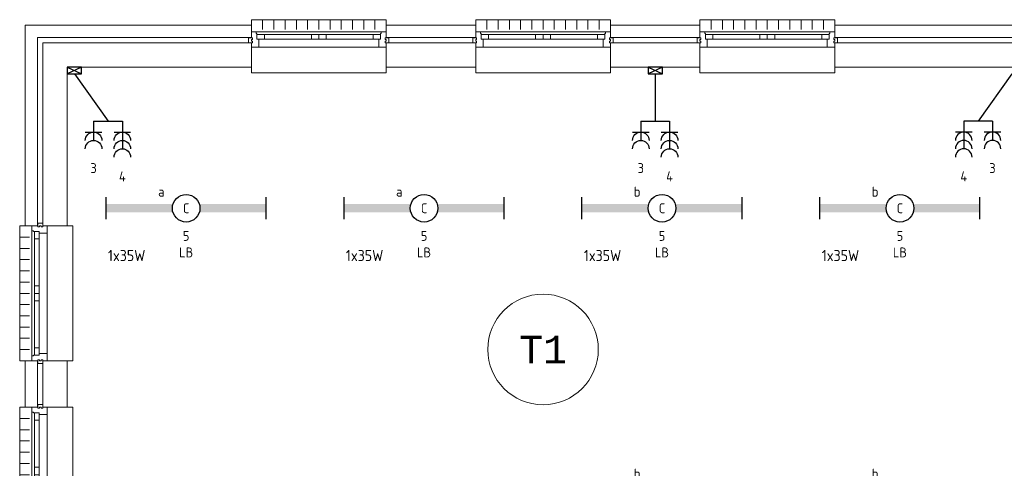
# Model space of a CAD drawing. Header units: millimetres. Extents: x 3141 to 84785, y 12240 to 40624.
# Tile 5 of 19: x 3153 to 12066, y 36567 to 40624. Entities that reach past the tile are written whole.
import ezdxf
from ezdxf.enums import TextEntityAlignment as Align
from ezdxf.xclip import XClip

# ---------------------------------------------------------------- set-up
doc = ezdxf.new("R2010")
doc.units = ezdxf.units.MM
doc.header["$LTSCALE"] = 50
doc.header["$XCLIPFRAME"] = 0
doc.layers.get('0').update_dxf_attribs({"linetype": 'CONTINUOUS'})
for name, color, linetype in [('EL6222--', 3, 'CONTINUOUS'), ('EL6311--', 3, 'CONTINUOUS'), ('Xref', 8, 'CONTINUOUS'), ('Xref-beg26$0$AL$1A---_ALGEMEEN', 8, 'CONTINUOUS'), ('Xref-beg26$0$AT$1A---_TEKST050', 8, 'CONTINUOUS'), ('Xref-beg26$0$EL6131--_WG', 3, 'CONTINUOUS')]:
    doc.layers.add(name, color=color, linetype=linetype)
doc.styles.add('buro-018', font='Isocp.shx', dxfattribs={"height": 90})
doc.styles.add('Xref-beg26$0$MONOTXT', font='MONOTXT')

# ---------------------------------------------------------------- blocks, each defined once
blk = doc.blocks.new('*O103')
at = {"layer": 'Xref-beg26$0$AL$1A---_ALGEMEEN', "color": 0, "linetype": 'Continuous', "lineweight": 0}
for p, q in [((-508.33, 240), (-508.33, 150)), ((-406.66, 240), (-406.66, 150)), ((-305, 240), (-305, 150)), ((-203.33, 240), (-203.33, 150)), ((-101.66, 240), (-101.66, 150)), ((0, 240), (0, 150)), ((101.66, 240), (101.66, 150)), ((203.33, 240), (203.33, 150)), ((305, 240), (305, 150)), ((406.66, 240), (406.66, 150)), ((508.33, 240), (508.33, 150)), ((-565.5, 130), (565.5, 130)), ((-493, 106), (-67, 106)), ((67, 106), (493, 106)), ((-493, 63), (-67, 63)), ((67, 63), (493, 63)), ((-543, -9), (543, -9))]:
    blk.add_line(p, q, dxfattribs=at)
for points in [[(-610, 190), (-610, 240), (610, 240), (610, 190)], [(-610, -190), (-610, -240), (610, -240), (610, -190)]]:
    blk.add_lwpolyline(points, dxfattribs=at)
for points in [[(-610, -9), (-545.15, -9), (-543, -6.86), (-543, 63), (-560, 63), (-560, 114), (-565.5, 114), (-565.5, 127.78), (-567.72, 130), (-610, 130), (-610, 76), (-601, 76), (-601, 60), (-610, 60), (-610, 46), (-601, 46), (-601, 30), (-610, 30)], [(-560, 106), (-493, 106), (-493, 63), (-560, 63)], [(-67, 106), (0, 106), (0, 63), (-67, 63)], [(67, 106), (0, 106), (0, 63), (67, 63)], [(560, 106), (493, 106), (493, 63), (560, 63)], [(610, -9), (545.15, -9), (543, -6.86), (543, 63), (560, 63), (560, 114), (565.5, 114), (565.5, 127.78), (567.72, 130), (610, 130), (610, 76), (601, 76), (601, 60), (610, 60), (610, 46), (601, 46), (601, 30), (610, 30)], [(-635, 30), (-601, 30), (-601, 46), (-610, 46), (-610, 60), (-601, 60), (-601, 76), (-635, 76)], [(635, 30), (601, 30), (601, 46), (610, 46), (610, 60), (601, 60), (601, 76), (635, 76)]]:
    blk.add_lwpolyline(points, close=True, dxfattribs=at)
blk = doc.blocks.new('*O104')
at = {"layer": 'Xref-beg26$0$AL$1A---_ALGEMEEN', "color": 0, "linetype": 'Continuous', "lineweight": 0}
for p, q in [((-508.33, 240), (-508.33, 150)), ((-406.66, 240), (-406.66, 150)), ((-305, 240), (-305, 150)), ((-203.33, 240), (-203.33, 150)), ((-101.66, 240), (-101.66, 150)), ((0, 240), (0, 150)), ((101.66, 240), (101.66, 150)), ((203.33, 240), (203.33, 150)), ((305, 240), (305, 150)), ((406.66, 240), (406.66, 150)), ((508.33, 240), (508.33, 150)), ((-565.5, 130), (565.5, 130)), ((-493, 106), (-67, 106)), ((67, 106), (493, 106)), ((-493, 63), (-67, 63)), ((67, 63), (493, 63)), ((-543, -9), (543, -9))]:
    blk.add_line(p, q, dxfattribs=at)
for points in [[(-610, 190), (-610, 240), (610, 240), (610, 190)], [(-610, -190), (-610, -240), (610, -240), (610, -190)]]:
    blk.add_lwpolyline(points, dxfattribs=at)
for points in [[(-610, -9), (-545.15, -9), (-543, -6.86), (-543, 63), (-560, 63), (-560, 114), (-565.5, 114), (-565.5, 127.78), (-567.72, 130), (-610, 130), (-610, 76), (-601, 76), (-601, 60), (-610, 60), (-610, 46), (-601, 46), (-601, 30), (-610, 30)], [(-560, 106), (-493, 106), (-493, 63), (-560, 63)], [(-67, 106), (0, 106), (0, 63), (-67, 63)], [(67, 106), (0, 106), (0, 63), (67, 63)], [(560, 106), (493, 106), (493, 63), (560, 63)], [(610, -9), (545.15, -9), (543, -6.86), (543, 63), (560, 63), (560, 114), (565.5, 114), (565.5, 127.78), (567.72, 130), (610, 130), (610, 76), (601, 76), (601, 60), (610, 60), (610, 46), (601, 46), (601, 30), (610, 30)], [(-635, 30), (-601, 30), (-601, 46), (-610, 46), (-610, 60), (-601, 60), (-601, 76), (-635, 76)], [(635, 30), (601, 30), (601, 46), (610, 46), (610, 60), (601, 60), (601, 76), (635, 76)]]:
    blk.add_lwpolyline(points, close=True, dxfattribs=at)
blk = doc.blocks.new('*O105')
at = {"layer": 'Xref-beg26$0$AL$1A---_ALGEMEEN', "color": 0, "linetype": 'Continuous', "lineweight": 0}
for p, q in [((-508.33, 240), (-508.33, 150)), ((-406.66, 240), (-406.66, 150)), ((-305, 240), (-305, 150)), ((-203.33, 240), (-203.33, 150)), ((-101.66, 240), (-101.66, 150)), ((0, 240), (0, 150)), ((101.66, 240), (101.66, 150)), ((203.33, 240), (203.33, 150)), ((305, 240), (305, 150)), ((406.66, 240), (406.66, 150)), ((508.33, 240), (508.33, 150)), ((-565.5, 130), (565.5, 130)), ((-493, 106), (-67, 106)), ((67, 106), (493, 106)), ((-493, 63), (-67, 63)), ((67, 63), (493, 63)), ((-543, -9), (543, -9))]:
    blk.add_line(p, q, dxfattribs=at)
for points in [[(-610, 190), (-610, 240), (610, 240), (610, 190)], [(-610, -190), (-610, -240), (610, -240), (610, -190)]]:
    blk.add_lwpolyline(points, dxfattribs=at)
for points in [[(-610, -9), (-545.15, -9), (-543, -6.86), (-543, 63), (-560, 63), (-560, 114), (-565.5, 114), (-565.5, 127.78), (-567.72, 130), (-610, 130), (-610, 76), (-601, 76), (-601, 60), (-610, 60), (-610, 46), (-601, 46), (-601, 30), (-610, 30)], [(-560, 106), (-493, 106), (-493, 63), (-560, 63)], [(-67, 106), (0, 106), (0, 63), (-67, 63)], [(67, 106), (0, 106), (0, 63), (67, 63)], [(560, 106), (493, 106), (493, 63), (560, 63)], [(610, -9), (545.15, -9), (543, -6.86), (543, 63), (560, 63), (560, 114), (565.5, 114), (565.5, 127.78), (567.72, 130), (610, 130), (610, 76), (601, 76), (601, 60), (610, 60), (610, 46), (601, 46), (601, 30), (610, 30)], [(-635, 30), (-601, 30), (-601, 46), (-610, 46), (-610, 60), (-601, 60), (-601, 76), (-635, 76)], [(635, 30), (601, 30), (601, 46), (610, 46), (610, 60), (601, 60), (601, 76), (635, 76)]]:
    blk.add_lwpolyline(points, close=True, dxfattribs=at)
blk = doc.blocks.new('*O112')
at = {"layer": 'Xref-beg26$0$AL$1A---_ALGEMEEN', "color": 0, "linetype": 'Continuous', "lineweight": 0}
for p, q in [((-130, 565.5), (-130, -565.5)), ((9, 543), (9, -543)), ((-240, 508.33), (-150, 508.33)), ((-106, 493), (-106, 67)), ((-63, 493), (-63, 67)), ((-240, 406.66), (-150, 406.66)), ((-240, 305), (-150, 305)), ((-240, 203.33), (-150, 203.33)), ((-240, 101.66), (-150, 101.66)), ((-240, 0), (-150, 0)), ((-106, -67), (-106, -493)), ((-63, -67), (-63, -493)), ((-240, -101.66), (-150, -101.66)), ((-240, -203.33), (-150, -203.33)), ((-240, -305), (-150, -305)), ((-240, -406.66), (-150, -406.66)), ((-240, -508.33), (-150, -508.33))]:
    blk.add_line(p, q, dxfattribs=at)
for points in [[(-30, 635), (-30, 601), (-46, 601), (-46, 610), (-60, 610), (-60, 601), (-76, 601), (-76, 635)], [(9, 610), (9, 545.15), (6.86, 543), (-63, 543), (-63, 560), (-114, 560), (-114, 565.5), (-127.78, 565.5), (-130, 567.72), (-130, 610), (-76, 610), (-76, 601), (-60, 601), (-60, 610), (-46, 610), (-46, 601), (-30, 601), (-30, 610)], [(-106, 560), (-106, 493), (-63, 493), (-63, 560)], [(-106, 67), (-106, 0), (-63, 0), (-63, 67)], [(-106, -67), (-106, 0), (-63, 0), (-63, -67)], [(-106, -560), (-106, -493), (-63, -493), (-63, -560)], [(9, -610), (9, -545.15), (6.86, -543), (-63, -543), (-63, -560), (-114, -560), (-114, -565.5), (-127.78, -565.5), (-130, -567.72), (-130, -610), (-76, -610), (-76, -601), (-60, -601), (-60, -610), (-46, -610), (-46, -601), (-30, -601), (-30, -610)], [(-30, -635), (-30, -601), (-46, -601), (-46, -610), (-60, -610), (-60, -601), (-76, -601), (-76, -635)]]:
    blk.add_lwpolyline(points, close=True, dxfattribs=at)
for points in [[(-190, 610), (-240, 610), (-240, -610), (-190, -610)], [(190, 610), (240, 610), (240, -610), (190, -610)]]:
    blk.add_lwpolyline(points, dxfattribs=at)
blk = doc.blocks.new('*O113')
at = {"layer": 'Xref-beg26$0$AL$1A---_ALGEMEEN', "color": 0, "linetype": 'Continuous', "lineweight": 0}
for p, q in [((-130, 565.5), (-130, -565.5)), ((9, 543), (9, -543)), ((-240, 508.33), (-150, 508.33)), ((-106, 493), (-106, 67)), ((-63, 493), (-63, 67)), ((-240, 406.66), (-150, 406.66)), ((-240, 305), (-150, 305)), ((-240, 203.33), (-150, 203.33)), ((-240, 101.66), (-150, 101.66)), ((-240, 0), (-150, 0)), ((-106, -67), (-106, -493)), ((-63, -67), (-63, -493)), ((-240, -101.66), (-150, -101.66)), ((-240, -203.33), (-150, -203.33)), ((-240, -305), (-150, -305)), ((-240, -406.66), (-150, -406.66)), ((-240, -508.33), (-150, -508.33))]:
    blk.add_line(p, q, dxfattribs=at)
for points in [[(-30, 635), (-30, 601), (-46, 601), (-46, 610), (-60, 610), (-60, 601), (-76, 601), (-76, 635)], [(9, 610), (9, 545.15), (6.86, 543), (-63, 543), (-63, 560), (-114, 560), (-114, 565.5), (-127.78, 565.5), (-130, 567.72), (-130, 610), (-76, 610), (-76, 601), (-60, 601), (-60, 610), (-46, 610), (-46, 601), (-30, 601), (-30, 610)], [(-106, 560), (-106, 493), (-63, 493), (-63, 560)], [(-106, 67), (-106, 0), (-63, 0), (-63, 67)], [(-106, -67), (-106, 0), (-63, 0), (-63, -67)], [(-106, -560), (-106, -493), (-63, -493), (-63, -560)], [(9, -610), (9, -545.15), (6.86, -543), (-63, -543), (-63, -560), (-114, -560), (-114, -565.5), (-127.78, -565.5), (-130, -567.72), (-130, -610), (-76, -610), (-76, -601), (-60, -601), (-60, -610), (-46, -610), (-46, -601), (-30, -601), (-30, -610)], [(-30, -635), (-30, -601), (-46, -601), (-46, -610), (-60, -610), (-60, -601), (-76, -601), (-76, -635)]]:
    blk.add_lwpolyline(points, close=True, dxfattribs=at)
for points in [[(-190, 610), (-240, 610), (-240, -610), (-190, -610)], [(190, 610), (240, 610), (240, -610), (190, -610)]]:
    blk.add_lwpolyline(points, dxfattribs=at)
blk = doc.blocks.new('Xref-beg26$0$E00112')
at = {"color": 0, "linetype": 'Continuous'}
for p, q in [((0, 1), (-1, 1)), ((-1, 1), (-1, 0)), ((-1, 0), (0, 1)), ((-1, 1), (0, 0)), ((0, 0), (0, 1)), ((-1, 0), (0, 0))]:
    blk.add_line(p, q, dxfattribs=at)
blk = doc.blocks.new('Xref-beg26')
at = {"layer": 'Xref-beg26$0$AL$1A---_ALGEMEEN', "linetype": 'Continuous', "lineweight": 0}
for points in [[(79340.43, 105958.82), (81387.93, 105958.82), (81387.93, 105848.82), (79450.43, 105848.82), (79450.43, 104143.82), (79340.43, 104143.82)], [(83417.93, 105848.82), (82607.93, 105848.82), (82607.93, 105958.82), (83417.93, 105958.82)], [(85447.93, 105848.82), (84637.93, 105848.82), (84637.93, 105958.82), (85447.93, 105958.82)], [(86667.93, 105958.82), (88715.43, 105958.82), (88715.43, 104368.82), (88605.43, 104368.82), (88605.43, 105848.82), (86667.93, 105848.82)], [(79500.43, 105798.82), (81387.93, 105798.82), (81387.93, 105578.82), (79720.43, 105578.82), (79720.43, 104143.82), (79500.43, 104143.82)], [(83417.93, 105578.82), (82607.93, 105578.82), (82607.93, 105798.82), (83417.93, 105798.82)], [(85447.93, 105578.82), (84637.93, 105578.82), (84637.93, 105798.82), (85447.93, 105798.82)], [(86667.93, 105798.82), (88555.43, 105798.82), (88555.43, 104368.82), (88335.43, 104368.82), (88335.43, 105578.82), (86667.93, 105578.82)], [(79450.43, 102503.82), (79340.43, 102503.82), (79340.43, 102923.82), (79450.43, 102923.82)], [(79500.43, 102503.82), (79720.43, 102503.82), (79720.43, 102923.82), (79500.43, 102923.82)]]:
    blk.add_lwpolyline(points, close=True, dxfattribs=at)
blk.add_circle((84027.93731, 103026.32777), 500, dxfattribs=at)
for name, p in [('*O104', (81997.93, 105768.82)), ('*O103', (84027.93, 105768.82)), ('*O105', (86057.93, 105768.82)), ('*O113', (79530.43, 103533.82)), ('*O112', (79530.43, 101893.82))]:
    blk.add_blockref(name, p, dxfattribs=at)
at = {"layer": 'Xref-beg26$0$EL6131--_WG', "linetype": 'Continuous', "lineweight": 0, "xscale": 60, "yscale": 130, "zscale": 60, "rotation": 270}
for p in [(79720.43, 105518.82), (84977.93, 105518.82)]:
    blk.add_blockref('Xref-beg26$0$E00112', p, dxfattribs=at)
at = {"layer": 'Xref-beg26$0$AT$1A---_TEKST050', "linetype": 'Continuous', "lineweight": 0, "style": 'Xref-beg26$0$MONOTXT'}
blk.add_text('T1', height=250.00002, dxfattribs=at).set_placement((84027.93, 103026.32), align=Align.MIDDLE)
blk = doc.blocks.new('111304B')
at = {"color": 0, "linetype": 'Continuous'}
for p, q in [((0, 1), (0, 6)), ((-1.5, 3), (1.5, 3))]:
    blk.add_line(p, q, dxfattribs=at)
for centre in [(0, 7.5), (0, 6), (0, 4.5)]:
    blk.add_arc(centre, 1.5, 180, 0, dxfattribs=at)
at = {"color": 0, "linetype": 'Continuous', "style": 'buro-018'}
for tag, p in [('E_GKAST', (0, 13)), ('E_GROEP', (0, 10)), ('E_SGROEP', (4.5, 10))]:
    blk.add_attdef(tag, text='', height=1.8, dxfattribs=at).set_placement(p, align=Align.MIDDLE)
at = {"color": 0, "linetype": 'Continuous', "style": 'buro-018', "flags": 1}
for tag, p in [('E_VERMCODE', (13, 10)), ('E_MATCODE', (0, 0))]:
    blk.add_attdef(tag, text='', height=1.8, dxfattribs=at).set_placement(p, align=Align.MIDDLE)
blk = doc.blocks.new('111304A')
at = {"color": 0, "linetype": 'Continuous'}
for p, q in [((0, 1), (0, 4.5)), ((-1.5, 3), (1.5, 3))]:
    blk.add_line(p, q, dxfattribs=at)
for centre in [(0, 6), (0, 4.5)]:
    blk.add_arc(centre, 1.5, 180, 0, dxfattribs=at)
at = {"color": 0, "linetype": 'Continuous', "style": 'buro-018'}
for tag, p in [('E_GKAST', (0, 11.5)), ('E_GROEP', (0, 8.5)), ('E_SGROEP', (4.5, 8.5))]:
    blk.add_attdef(tag, text='', height=1.8, dxfattribs=at).set_placement(p, align=Align.MIDDLE)
at = {"color": 0, "linetype": 'Continuous', "style": 'buro-018', "flags": 1}
for tag, p in [('E_VERMCODE', (13, 8.5)), ('E_MATCODE', (0, 0))]:
    blk.add_attdef(tag, text='', height=1.8, dxfattribs=at).set_placement(p, align=Align.MIDDLE)
blk = doc.blocks.new('1115B61449')
at = {"color": 0}
for p, q in [((-14.49, 2), (-14.49, -2)), ((14.49, 2), (14.49, -2))]:
    blk.add_line(p, q, dxfattribs=at)
at = {"color": 0, "linetype": 'Continuous'}
blk.add_circle((0, 0), 2.5, dxfattribs=at)
at = {"color": 0}
for points in [[(-2.5, 0.75), (-14.49, 0.75), (-2.5, -0.75), (-14.49, -0.75)], [(2.5, 0.75), (14.49, 0.75), (2.5, -0.75), (14.49, -0.75)]]:
    blk.add_solid(points, dxfattribs=at)
at = {"color": 0, "linetype": 'Continuous', "style": 'buro-018'}
for tag, p in [('E_GKAST', (0, 8)), ('E_GROEP', (0, 5)), ('E_SGROEP', (4.5, 5)), ('E_ARMCODE', (0, 0)), ('E_SLET', (4.5, -3))]:
    blk.add_attdef(tag, text='', height=1.8, dxfattribs=at).set_placement(p, align=Align.MIDDLE)

msp = doc.modelspace()

# ---------------------------------------------------------------- linework, layer by layer
at = {"layer": 'EL6222--', "color": 1}
for p, q in [((3648.4, 40133.8), (3952.8, 39706.9)), ((8905.9, 40133.8), (8905.9, 39706.9)), ((12133.4, 40133.8), (11829.1, 39706.9)), ((3822.5, 39706.9), (4082.8, 39706.9)), ((8775.7, 39706.9), (9036, 39706.9)), ((11959.3, 39706.9), (11699.1, 39706.9))]:
    msp.add_line(p, q, dxfattribs=at)

# ---------------------------------------------------------------- block references
at = {"layer": 'EL6222--'}
ref = msp.add_blockref('111304A', (3822.5, 39756.9), dxfattribs=dict(at, xscale=-50, yscale=50, zscale=50, rotation=180))
ref.add_attrib('E_GROEP', '3', dxfattribs={"layer": '0', "color": 1, "linetype": 'Continuous', "height": 90, "style": 'buro-018'}).set_placement((3822.5, 39281.9), align=Align.MIDDLE)
ref = msp.add_blockref('111304B', (4082.8, 39756.9), dxfattribs=dict(at, xscale=-50, yscale=50, zscale=50, rotation=180))
ref.add_attrib('E_GROEP', '4', dxfattribs={"layer": '0', "color": 1, "linetype": 'Continuous', "height": 90, "style": 'buro-018'}).set_placement((4082.8, 39206.9), align=Align.MIDDLE)
ref = msp.add_blockref('111304A', (8775.7, 39756.9), dxfattribs=dict(at, xscale=-50, yscale=50, zscale=50, rotation=180))
ref.add_attrib('E_GROEP', '3', dxfattribs={"layer": '0', "color": 1, "linetype": 'Continuous', "height": 90, "style": 'buro-018'}).set_placement((8775.7, 39281.9), align=Align.MIDDLE)
ref = msp.add_blockref('111304B', (9036, 39756.9), dxfattribs=dict(at, xscale=-50, yscale=50, zscale=50, rotation=180))
ref.add_attrib('E_GROEP', '4', dxfattribs={"layer": '0', "color": 1, "linetype": 'Continuous', "height": 90, "style": 'buro-018'}).set_placement((9036, 39206.9), align=Align.MIDDLE)
ref = msp.add_blockref('111304B', (11699.1, 39756.9), dxfattribs=dict(at, xscale=50, yscale=50, zscale=50, rotation=180))
ref.add_attrib('E_GROEP', '4', dxfattribs={"layer": '0', "color": 1, "linetype": 'Continuous', "height": 90, "style": 'buro-018'}).set_placement((11699.1, 39206.9), align=Align.MIDDLE)
ref = msp.add_blockref('111304A', (11959.3, 39756.9), dxfattribs=dict(at, xscale=50, yscale=50, zscale=50, rotation=180))
ref.add_attrib('E_GROEP', '3', dxfattribs={"layer": '0', "color": 1, "linetype": 'Continuous', "height": 90, "style": 'buro-018'}).set_placement((11959.3, 39281.9), align=Align.MIDDLE)
at = {"layer": 'EL6311--'}
ref = msp.add_blockref('1115B61449', (8967.8, 38918.8), dxfattribs=dict(at, xscale=50, yscale=50, zscale=50, rotation=180))
ref.add_attrib('E_ARMCODE', 'C', dxfattribs={"layer": '0', "color": 1, "linetype": 'Continuous', "height": 90, "style": 'buro-018'}).set_placement((8967.8, 38918.8), align=Align.MIDDLE)
ref.add_attrib('E_SLET', 'b', dxfattribs={"layer": '0', "color": 1, "linetype": 'Continuous', "height": 90, "style": 'buro-018'}).set_placement((8742.8, 39068.8), align=Align.MIDDLE)
ref.add_attrib('E_GROEP', '5', dxfattribs={"layer": '0', "color": 1, "linetype": 'Continuous', "height": 90, "style": 'buro-018'}).set_placement((8967.8, 38668.8), align=Align.MIDDLE)
ref.add_attrib('E_GKAST', 'LB', dxfattribs={"layer": '0', "color": 1, "linetype": 'Continuous', "height": 90, "style": 'buro-018'}).set_placement((8967.8, 38518.8), align=Align.MIDDLE)
ref = msp.add_blockref('1115B61449', (11121.6, 38918.8), dxfattribs=dict(at, xscale=50, yscale=50, zscale=50, rotation=180))
ref.add_attrib('E_ARMCODE', 'C', dxfattribs={"layer": '0', "color": 1, "linetype": 'Continuous', "height": 90, "style": 'buro-018'}).set_placement((11121.6, 38918.8), align=Align.MIDDLE)
ref.add_attrib('E_SLET', 'b', dxfattribs={"layer": '0', "color": 1, "linetype": 'Continuous', "height": 90, "style": 'buro-018'}).set_placement((10896.6, 39068.8), align=Align.MIDDLE)
ref.add_attrib('E_GROEP', '5', dxfattribs={"layer": '0', "color": 1, "linetype": 'Continuous', "height": 90, "style": 'buro-018'}).set_placement((11121.6, 38668.8), align=Align.MIDDLE)
ref.add_attrib('E_GKAST', 'LB', dxfattribs={"layer": '0', "color": 1, "linetype": 'Continuous', "height": 90, "style": 'buro-018'}).set_placement((11121.6, 38518.8), align=Align.MIDDLE)
ref = msp.add_blockref('1115B61449', (4660.3, 38918.8), dxfattribs=dict(at, xscale=50, yscale=50, zscale=50, rotation=180))
ref.add_attrib('E_ARMCODE', 'C', dxfattribs={"layer": '0', "color": 1, "linetype": 'Continuous', "height": 90, "style": 'buro-018'}).set_placement((4660.3, 38918.8), align=Align.MIDDLE)
ref.add_attrib('E_SLET', 'a', dxfattribs={"layer": '0', "color": 1, "linetype": 'Continuous', "height": 90, "style": 'buro-018'}).set_placement((4435.3, 39068.8), align=Align.MIDDLE)
ref.add_attrib('E_GROEP', '5', dxfattribs={"layer": '0', "color": 1, "linetype": 'Continuous', "height": 90, "style": 'buro-018'}).set_placement((4660.3, 38668.8), align=Align.MIDDLE)
ref.add_attrib('E_GKAST', 'LB', dxfattribs={"layer": '0', "color": 1, "linetype": 'Continuous', "height": 90, "style": 'buro-018'}).set_placement((4660.3, 38518.8), align=Align.MIDDLE)
ref = msp.add_blockref('1115B61449', (6814.1, 38918.8), dxfattribs=dict(at, xscale=50, yscale=50, zscale=50, rotation=180))
ref.add_attrib('E_ARMCODE', 'C', dxfattribs={"layer": '0', "color": 1, "linetype": 'Continuous', "height": 90, "style": 'buro-018'}).set_placement((6814.1, 38918.8), align=Align.MIDDLE)
ref.add_attrib('E_SLET', 'a', dxfattribs={"layer": '0', "color": 1, "linetype": 'Continuous', "height": 90, "style": 'buro-018'}).set_placement((6589.1, 39068.8), align=Align.MIDDLE)
ref.add_attrib('E_GROEP', '5', dxfattribs={"layer": '0', "color": 1, "linetype": 'Continuous', "height": 90, "style": 'buro-018'}).set_placement((6814.1, 38668.8), align=Align.MIDDLE)
ref.add_attrib('E_GKAST', 'LB', dxfattribs={"layer": '0', "color": 1, "linetype": 'Continuous', "height": 90, "style": 'buro-018'}).set_placement((6814.1, 38518.8), align=Align.MIDDLE)
ref = msp.add_blockref('1115B61449', (8967.8, 36368.8), dxfattribs=dict(at, xscale=50, yscale=50, zscale=50, rotation=180))
ref.add_attrib('E_ARMCODE', 'D', dxfattribs={"layer": '0', "color": 1, "linetype": 'Continuous', "height": 90, "style": 'buro-018'}).set_placement((8967.8, 36368.8), align=Align.MIDDLE)
ref.add_attrib('E_SLET', 'b', dxfattribs={"layer": '0', "color": 1, "linetype": 'Continuous', "height": 90, "style": 'buro-018'}).set_placement((8742.8, 36518.8), align=Align.MIDDLE)
ref.add_attrib('E_GROEP', '5', dxfattribs={"layer": '0', "color": 1, "linetype": 'Continuous', "height": 90, "style": 'buro-018'}).set_placement((8967.8, 36118.8), align=Align.MIDDLE)
ref.add_attrib('E_GKAST', 'LB', dxfattribs={"layer": '0', "color": 1, "linetype": 'Continuous', "height": 90, "style": 'buro-018'}).set_placement((8967.8, 35968.8), align=Align.MIDDLE)
ref = msp.add_blockref('1115B61449', (11121.6, 36368.8), dxfattribs=dict(at, xscale=50, yscale=50, zscale=50, rotation=180))
ref.add_attrib('E_ARMCODE', 'D', dxfattribs={"layer": '0', "color": 1, "linetype": 'Continuous', "height": 90, "style": 'buro-018'}).set_placement((11121.6, 36368.8), align=Align.MIDDLE)
ref.add_attrib('E_SLET', 'b', dxfattribs={"layer": '0', "color": 1, "linetype": 'Continuous', "height": 90, "style": 'buro-018'}).set_placement((10896.6, 36518.8), align=Align.MIDDLE)
ref.add_attrib('E_GROEP', '5', dxfattribs={"layer": '0', "color": 1, "linetype": 'Continuous', "height": 90, "style": 'buro-018'}).set_placement((11121.6, 36118.8), align=Align.MIDDLE)
ref.add_attrib('E_GKAST', 'LB', dxfattribs={"layer": '0', "color": 1, "linetype": 'Continuous', "height": 90, "style": 'buro-018'}).set_placement((11121.6, 35968.8), align=Align.MIDDLE)
at = {"layer": 'Xref'}
ref = msp.add_blockref('Xref-beg26', (-76137, -65385), dxfattribs=at)
XClip(ref).set_block_clipping_path([(78990.3724838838, 77624.9615581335), (160922.2916472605, 106219.4632938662)])

# ---------------------------------------------------------------- texts
at = {"layer": 'EL6222--', "color": 1, "style": 'buro-018'}
for p in [(3952.2, 38440.4), (6106, 38440.4), (8259.7, 38440.4), (10413.5, 38440.4)]:
    msp.add_text('1x35W', height=101.25, dxfattribs=at).set_placement(p)

doc.saveas('drawing.dxf')
